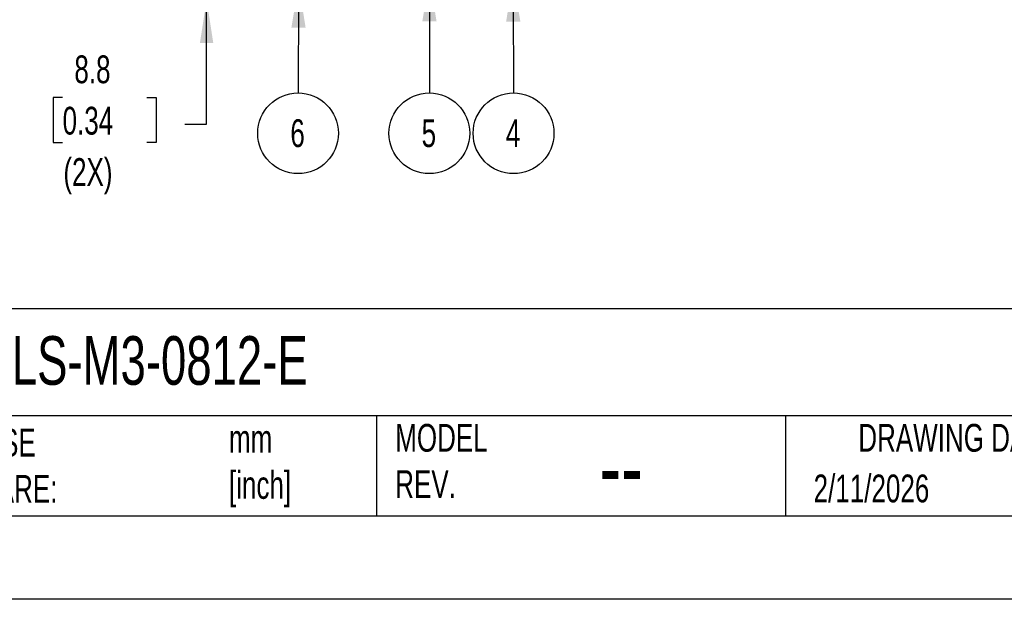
# Model space of a CAD drawing. Header units: millimetres. Extents: x 0 to 776, y 0 to 594.
# Tile 25 of 52: x 446 to 652, y 0 to 121. Entities that reach past the tile are written whole.
import ezdxf

# ---------------------------------------------------------------- set-up
doc = ezdxf.new("R2010")
doc.units = ezdxf.units.MM
doc.header["$LTSCALE"] = 2.75
doc.layers.add('DIMENSIONS', color=140, linetype='Continuous', lineweight=25)
doc.layers.add('TEXT', color=140, linetype='Continuous', lineweight=25)
doc.styles.add('SLDTEXTSTYLE0', font='TXT', dxfattribs={"width": 0.7})
doc.dimstyles.new('SLDDIMSTYLE2', dxfattribs={"dimtxt": 5.934521, "dimasz": 9.0805, "dimexe": 0, "dimexo": 0.0625, "dimgap": 1.48363, "dimtad": 0, "dimtih": 1, "dimtoh": 1, "dimdec": 1, "dimrnd": 1e-09, "dimzin": 12, "dimdsep": 46, "dimtxsty": 'SLDTEXTSTYLE0', "dimsah": 1, "dimcen": 0.09, "dimadec": 0, "dimazin": 3, "dimtfac": 1, "dimtdec": 1, "dimtmove": 0, "dimatfit": 0, "dimfxl": 0, "dimfrac": 2, "dimtolj": 1, "dimtzin": 12, "dimarcsym": 0})
doc.dimstyles.new('SLDDIMSTYLE3', dxfattribs={"dimtxt": 0.18, "dimasz": 9.0805, "dimexe": 0, "dimexo": 0.0625, "dimgap": 0, "dimtad": 0, "dimtih": 1, "dimtoh": 1, "dimdec": 0, "dimrnd": 1e-09, "dimzin": 0, "dimdsep": 46, "dimtxsty": 'Standard', "dimsah": 1, "dimcen": 0.09, "dimadec": 0, "dimazin": 0, "dimtfac": 9.0805, "dimtdec": 0, "dimtofl": 0, "dimtmove": 0, "dimatfit": 3, "dimfxl": 0, "dimfrac": 2, "dimtolj": 1, "dimtzin": 0, "dimarcsym": 0})

# ---------------------------------------------------------------- blocks, each defined once
blk = doc.blocks.new('_D_19')
at = {"layer": 'DIMENSIONS'}
for p, q in [((485, 134.37), (485, 151.84)), ((491.36, 134.37), (476.27, 134.37)), ((514.78, 125.62), (476.27, 125.62)), ((485, 99.55), (485, 125.62)), ((454.82, 105.1), (452.83, 105.1)), ((452.83, 105.1), (452.83, 95.67)), ((472.46, 105.1), (474.45, 105.1)), ((474.45, 105.1), (474.45, 95.67)), ((480.43, 99.55), (485, 99.55)), ((452.83, 95.67), (454.82, 95.67)), ((474.45, 95.67), (472.46, 95.67))]:
    blk.add_line(p, q, dxfattribs=at)
for points in [[(485, 134.37), (486.4, 143.46), (483.6, 143.46)], [(485, 125.62), (483.6, 116.54), (486.4, 116.54)]]:
    blk.add_solid(points, dxfattribs=at)
at = {"layer": 'DIMENSIONS', "char_height": 5.821, "attachment_point": 1, "style": 'SLDTEXTSTYLE0'}
for s, insert in [('8.8', (457.29, 113.94)), ('0.34', (454.82, 103.18)), ('(2X)', (454.99, 92.42))]:
    blk.add_mtext(s, dxfattribs=dict(at, insert=insert))
blk = doc.blocks.new('SW_NOTE_0_5')
at = {"layer": 'DIMENSIONS', "color": 0}
blk.add_circle((0.02, -8.46), 8.46, dxfattribs=at)
at = {"layer": 'DIMENSIONS', "color": 0, "insert": (-0.08, -5.52), "char_height": 5.82, "attachment_point": 2, "style": 'SLDTEXTSTYLE0'}
blk.add_mtext('4', dxfattribs=at)
blk = doc.blocks.new('SW_NOTE_0_6')
at = {"layer": 'DIMENSIONS', "color": 0}
blk.add_circle((-0.01, -8.46), 8.46, dxfattribs=at)
at = {"layer": 'DIMENSIONS', "color": 0, "insert": (-0.11, -5.52), "char_height": 5.82, "attachment_point": 2, "style": 'SLDTEXTSTYLE0'}
blk.add_mtext('5', dxfattribs=at)
blk = doc.blocks.new('SW_NOTE_0_7')
at = {"layer": 'DIMENSIONS', "color": 0}
blk.add_circle((-0.03, -8.46), 8.46, dxfattribs=at)
at = {"layer": 'DIMENSIONS', "color": 0, "insert": (-0.14, -5.52), "char_height": 5.82, "attachment_point": 2, "style": 'SLDTEXTSTYLE0'}
blk.add_mtext('6', dxfattribs=at)

msp = doc.modelspace()

# ---------------------------------------------------------------- linework, layer by layer
at = {"color": 7, "linetype": 'Continuous'}
msp.add_line((768.36, 0.01), (0.01, 0.01), dxfattribs=at)
at = {"layer": 'TEXT'}
for p, q in [((750.89, 60.85), (17.46, 60.85)), ((750.89, 38.42), (17.46, 38.42)), ((520.58, 38.42), (520.58, 17.46)), ((606.28, 38.42), (606.28, 17.46)), ((17.46, 17.46), (750.89, 17.46))]:
    msp.add_line(p, q, dxfattribs=at)

# ---------------------------------------------------------------- block references
at = {"layer": 'DIMENSIONS'}
for name, p in [('SW_NOTE_0_7', (504.2, 106.09)), ('SW_NOTE_0_6', (531.68, 106.09)), ('SW_NOTE_0_5', (549.29, 106.09))]:
    msp.add_blockref(name, p, dxfattribs=at)

# ---------------------------------------------------------------- texts
at = {"layer": 'TEXT', "style": 'SLDTEXTSTYLE0'}
for s, insert, char_height, attachment_point in [('SLS-M3-0812-E', (437.82, 55.13), 10.1865, 1), ('UNLESS OTHERWISE ^JSPECIFIED UNITS ARE:', (392.89, 35.74), 5.8208, 1), ('mm^J[inch]', (489.68, 36.58), 5.821, 1), ('MODEL ^JREV.', (524.52, 36.75), 5.8208, 1), ('DRAWING DATE', (642.74, 36.75), 5.8208, 2), ('--', (567.32, 34.98), 14.552, 1), ('2/11/2026', (612.19, 26.14), 5.821, 1)]:
    msp.add_mtext(s, dxfattribs=dict(at, insert=insert, char_height=char_height, attachment_point=attachment_point))

# ---------------------------------------------------------------- dimensions: what is measured, and where the dimension line sits
at = {"layer": 'DIMENSIONS'}
dim = msp.add_linear_dim(base=(485.0014, 125.6237), p1=(494.8552, 134.3748), p2=(518.2722, 125.6237), angle=90, text='<>\\P(2X)', dimstyle='SLDDIMSTYLE2', dxfattribs=at)
dim.commit()
dim.dimension.update_dxf_attribs({"geometry": '_D_19', "text_midpoint": (485.0014, 99.5526), "dimtype": 160})

# ---------------------------------------------------------------- leaders
for points in [[(531.7, 130.14), (531.68, 106.09)], [(549.23, 130.12), (549.29, 106.09)], [(504.29, 128.84), (504.2, 106.09)]]:
    msp.add_leader(points, dimstyle='SLDDIMSTYLE3', dxfattribs=at)

doc.saveas('drawing.dxf')
